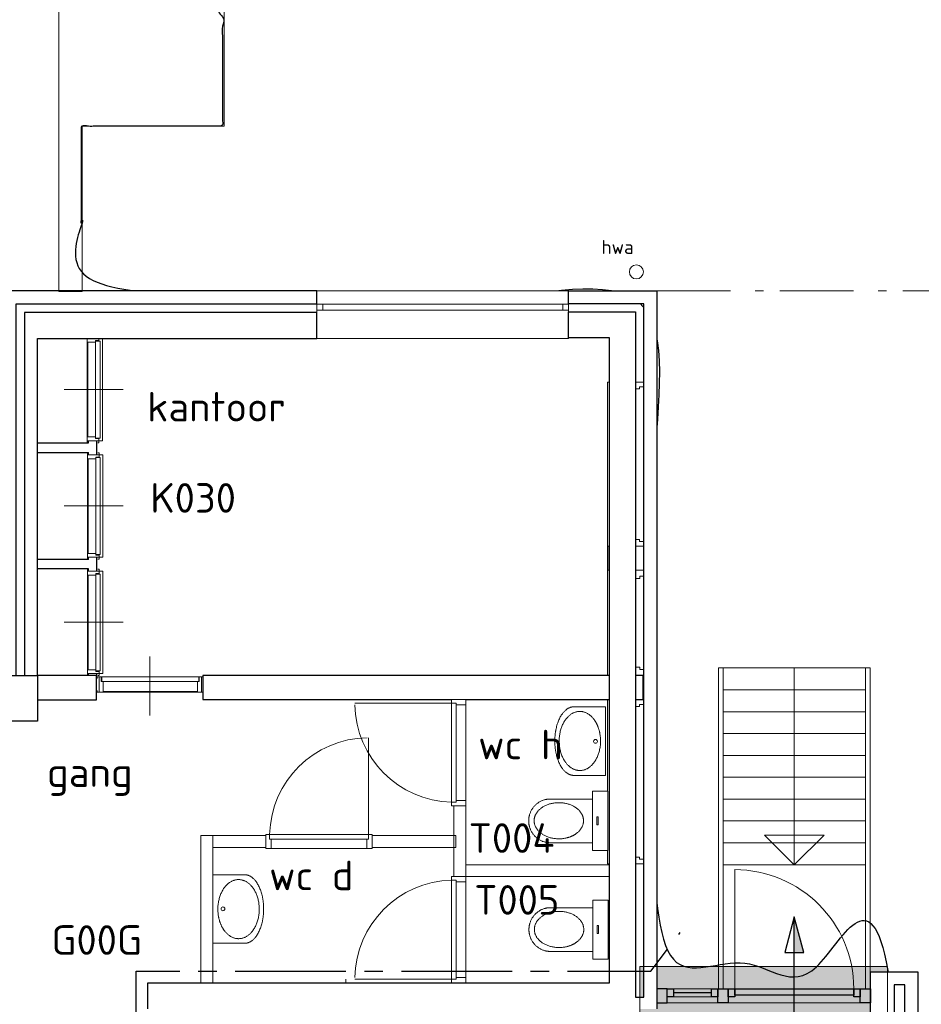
# Model space of a CAD drawing. Header units: millimetres. Extents: x -28579 to 211491, y -26192 to 102706.
# Tile 42 of 48: x 73573 to 81202, y 17090 to 25422. Entities that reach past the tile are written whole.
import ezdxf

# ---------------------------------------------------------------- set-up
doc = ezdxf.new("R2010")
doc.units = ezdxf.units.MM
doc.header["$LTSCALE"] = 100
doc.header["$PDMODE"] = 1
doc.header["$PDSIZE"] = -2
for name, pattern in [('B0202', [28.125, 18.75, -3.125, 3.125, -3.125]), ('STYLE_01', [0.416641, 0.208282, -0.208359]), ('STYLE_06', [1.041641, 0.625, -0.208282, 0.069427, -0.138931])]:
    doc.linetypes.add(name, pattern=pattern)
for name, color, linetype in [('AA22FJ9-_GIPS', 251, 'Continuous'), ('AL22FF1-_KALKZANDST', 2, 'Continuous'), ('AL28_BETON', 3, 'Continuous'), ('AL31_BUITENKOZIJ', 2, 'Continuous'), ('AL65_BEVEILIGING', 1, 'Continuous'), ('br.compartimentering', 4, 'B0202')]:
    doc.layers.add(name, color=color, linetype=linetype)
for name, color, linetype, lineweight in [('AI31_BUITENKOZ', 1, 'Continuous', 18), ('Dimension', 7, 'Continuous', 5), ('None', 7, 'Continuous', 5)]:
    doc.layers.add(name, color=color, linetype=linetype, lineweight=lineweight)
doc.layers.add('hulplijn', color=30, linetype='Continuous', plot=False)
doc.layers.add('hulplijnen', color=6, linetype='Continuous', plot=False)
doc.styles.add('Tekton Plus Regular', font='isocpeur.ttf')
doc.dimstyles.new('JW __', dxfattribs={"dimtxt": 211.792969, "dimasz": 150.068359, "dimexe": 316.999999, "dimexo": 158.999999, "dimgap": 0.5, "dimtad": 1, "dimdec": 0, "dimzin": 15, "dimtxsty": 'Tekton Plus Regular', "dimblk": 'DOT', "dimcen": 0, "dimse1": 1, "dimse2": 1, "dimazin": 0, "dimtfac": 0.8, "dimtdec": 0, "dimtix": 1, "dimtmove": 0, "dimatfit": 0, "dimldrblk": 'DOT', "dimfxl": 1, "dimfrac": 2, "dimtolj": 1, "dimtzin": 15, "dimarcsym": 0})

# ---------------------------------------------------------------- blocks, each defined once
blk = doc.blocks.new('Group-24')
at = {"color": 8, "linetype": 'Continuous', "lineweight": 5}
blk.add_wipeout([(20628, 2363), (19762, 2363), (19762, 2493), (20628, 2493)], dxfattribs=at).dxf.layer = 'None'
at = {"layer": 'None', "color": 8, "linetype": 'Continuous', "lineweight": 5}
blk.add_lwpolyline([(20628, 2363), (19762, 2363), (19762, 2493), (20628, 2493)], close=True, dxfattribs=at)
at = {"color": 8, "linetype": 'Continuous', "lineweight": 5}
blk.add_wipeout([(20605, 2454), (19785, 2454), (19785, 2493), (20605, 2493)], dxfattribs=at).dxf.layer = 'None'
at = {"layer": 'None', "color": 8, "linetype": 'Continuous', "lineweight": 5}
blk.add_lwpolyline([(20605, 2454), (19785, 2454), (19785, 2493), (20605, 2493)], close=True, dxfattribs=at)
at = {"color": 8, "linetype": 'Continuous', "lineweight": 5}
blk.add_wipeout([(20595, 2368), (19795, 2368), (19795, 2454), (20595, 2454)], dxfattribs=at).dxf.layer = 'None'
at = {"layer": 'None', "color": 8, "linetype": 'Continuous', "lineweight": 5}
for p, q in [((20192, 2666), (20192, 2166)), ((19762, 2378), (19762, 2478)), ((20628, 2378), (20628, 2478))]:
    blk.add_line(p, q, dxfattribs=at)
for points in [[(19745, 2478), (19745, 2493), (19780, 2493), (19780, 2454), (19795, 2454), (19795, 2363), (19745, 2363), (19745, 2378)], [(20645, 2478), (20645, 2493), (20610, 2493), (20610, 2454), (20595, 2454), (20595, 2363), (20645, 2363), (20645, 2378)]]:
    blk.add_lwpolyline(points, dxfattribs=at)
blk.add_lwpolyline([(20595, 2368), (19795, 2368), (19795, 2454), (20595, 2454)], close=True, dxfattribs=at)
blk = doc.blocks.new('Group-27')
at = {"color": 8, "linetype": 'Continuous', "lineweight": 5}
blk.add_wipeout([(19661, 4491), (19661, 5357), (19791, 5357), (19791, 4491)], dxfattribs=at).dxf.layer = 'None'
at = {"layer": 'None', "color": 8, "linetype": 'Continuous', "lineweight": 5}
blk.add_lwpolyline([(19661, 4491), (19661, 5357), (19791, 5357), (19791, 4491)], close=True, dxfattribs=at)
at = {"color": 8, "linetype": 'Continuous', "lineweight": 5}
blk.add_wipeout([(19731, 4514), (19731, 5334), (19770, 5334), (19770, 4514)], dxfattribs=at).dxf.layer = 'None'
at = {"layer": 'None', "color": 8, "linetype": 'Continuous', "lineweight": 5}
blk.add_lwpolyline([(19731, 4514), (19731, 5334), (19770, 5334), (19770, 4514)], close=True, dxfattribs=at)
at = {"color": 8, "linetype": 'Continuous', "lineweight": 5}
blk.add_wipeout([(19666, 4524), (19666, 5324), (19731, 5324), (19731, 4524)], dxfattribs=at).dxf.layer = 'None'
at = {"layer": 'None', "color": 8, "linetype": 'Continuous', "lineweight": 5}
for p, q in [((19676, 5357), (19776, 5357)), ((19965, 4926), (19465, 4926)), ((19676, 4491), (19776, 4491))]:
    blk.add_line(p, q, dxfattribs=at)
for points in [[(19750, 5374), (19761, 5374), (19761, 5339), (19731, 5339), (19731, 5324), (19661, 5324), (19661, 5374), (19673, 5374)], [(19750, 4474), (19761, 4474), (19761, 4509), (19731, 4509), (19731, 4524), (19661, 4524), (19661, 4474), (19673, 4474)]]:
    blk.add_lwpolyline(points, dxfattribs=at)
blk.add_lwpolyline([(19666, 4524), (19666, 5324), (19731, 5324), (19731, 4524)], close=True, dxfattribs=at)
blk = doc.blocks.new('Group-28')
at = {"color": 8, "linetype": 'Continuous', "lineweight": 5}
blk.add_wipeout([(19663, 3505), (19663, 4371), (19793, 4371), (19793, 3505)], dxfattribs=at).dxf.layer = 'None'
at = {"layer": 'None', "color": 8, "linetype": 'Continuous', "lineweight": 5}
blk.add_lwpolyline([(19663, 3505), (19663, 4371), (19793, 4371), (19793, 3505)], close=True, dxfattribs=at)
at = {"color": 8, "linetype": 'Continuous', "lineweight": 5}
blk.add_wipeout([(19733, 3528), (19733, 4348), (19772, 4348), (19772, 3528)], dxfattribs=at).dxf.layer = 'None'
at = {"layer": 'None', "color": 8, "linetype": 'Continuous', "lineweight": 5}
blk.add_lwpolyline([(19733, 3528), (19733, 4348), (19772, 4348), (19772, 3528)], close=True, dxfattribs=at)
at = {"color": 8, "linetype": 'Continuous', "lineweight": 5}
blk.add_wipeout([(19668, 3538), (19668, 4338), (19733, 4338), (19733, 3538)], dxfattribs=at).dxf.layer = 'None'
at = {"layer": 'None', "color": 8, "linetype": 'Continuous', "lineweight": 5}
for p, q in [((19678, 4371), (19778, 4371)), ((19966, 3941), (19466, 3941)), ((19678, 3505), (19778, 3505))]:
    blk.add_line(p, q, dxfattribs=at)
for points in [[(19751, 4388), (19763, 4388), (19763, 4353), (19733, 4353), (19733, 4338), (19663, 4338), (19663, 4388), (19674, 4388)], [(19751, 3488), (19763, 3488), (19763, 3523), (19733, 3523), (19733, 3538), (19663, 3538), (19663, 3488), (19674, 3488)]]:
    blk.add_lwpolyline(points, dxfattribs=at)
blk.add_lwpolyline([(19668, 3538), (19668, 4338), (19733, 4338), (19733, 3538)], close=True, dxfattribs=at)
blk = doc.blocks.new('Group-29')
at = {"color": 8, "linetype": 'Continuous', "lineweight": 5}
blk.add_wipeout([(19663, 2520), (19663, 3386), (19793, 3386), (19793, 2520)], dxfattribs=at).dxf.layer = 'None'
at = {"layer": 'None', "color": 8, "linetype": 'Continuous', "lineweight": 5}
blk.add_lwpolyline([(19663, 2520), (19663, 3386), (19793, 3386), (19793, 2520)], close=True, dxfattribs=at)
at = {"color": 8, "linetype": 'Continuous', "lineweight": 5}
blk.add_wipeout([(19733, 2543), (19733, 3363), (19772, 3363), (19772, 2543)], dxfattribs=at).dxf.layer = 'None'
at = {"layer": 'None', "color": 8, "linetype": 'Continuous', "lineweight": 5}
blk.add_lwpolyline([(19733, 2543), (19733, 3363), (19772, 3363), (19772, 2543)], close=True, dxfattribs=at)
at = {"color": 8, "linetype": 'Continuous', "lineweight": 5}
blk.add_wipeout([(19668, 2553), (19668, 3353), (19733, 3353), (19733, 2553)], dxfattribs=at).dxf.layer = 'None'
at = {"layer": 'None', "color": 8, "linetype": 'Continuous', "lineweight": 5}
for p, q in [((19678, 3386), (19778, 3386)), ((19966, 2956), (19466, 2956)), ((19678, 2520), (19778, 2520))]:
    blk.add_line(p, q, dxfattribs=at)
for points in [[(19751, 3403), (19763, 3403), (19763, 3368), (19733, 3368), (19733, 3353), (19663, 3353), (19663, 3403), (19674, 3403)], [(19751, 2503), (19763, 2503), (19763, 2538), (19733, 2538), (19733, 2553), (19663, 2553), (19663, 2503), (19674, 2503)]]:
    blk.add_lwpolyline(points, dxfattribs=at)
blk.add_lwpolyline([(19668, 2553), (19668, 3353), (19733, 3353), (19733, 2553)], close=True, dxfattribs=at)
blk = doc.blocks.new('Group-32')
at = {"color": 8, "linetype": 'Continuous', "lineweight": 5}
blk.add_wipeout([(21605, 5760), (23735, 5760), (23735, 5355), (21605, 5355)], dxfattribs=at).dxf.layer = 'None'
at = {"layer": 'None', "color": 8, "linetype": 'Continuous', "lineweight": 5}
blk.add_lwpolyline([(21605, 5760), (23735, 5760), (23735, 5355), (21605, 5355)], close=True, dxfattribs=at)
at = {"color": 8, "linetype": 'Continuous', "lineweight": 5}
blk.add_wipeout([(21605, 5648), (23735, 5648), (23735, 5597), (21605, 5597)], dxfattribs=at).dxf.layer = 'None'
at = {"layer": 'None', "color": 8, "linetype": 'Continuous', "lineweight": 5}
blk.add_lwpolyline([(21605, 5648), (23735, 5648), (23735, 5597), (21605, 5597)], close=True, dxfattribs=at)
at = {"color": 8, "linetype": 'Continuous', "lineweight": 5}
for points in [[(21605, 5648), (21655, 5648), (21655, 5597), (21605, 5597)], [(23685, 5648), (23735, 5648), (23735, 5597), (23685, 5597)]]:
    blk.add_wipeout(points, dxfattribs=at).dxf.layer = 'None'
at = {"layer": 'None', "color": 8, "linetype": 'Continuous', "lineweight": 5}
for points in [[(21605, 5648), (21655, 5648), (21655, 5597), (21605, 5597)], [(23685, 5648), (23735, 5648), (23735, 5597), (23685, 5597)]]:
    blk.add_lwpolyline(points, close=True, dxfattribs=at)
blk = doc.blocks.new('Group-51')
at = {"color": 8, "linetype": 'Continuous', "lineweight": 5}
blk.add_wipeout([(24386, 3395), (24361, 3395), (24272, 3395), (24272, 2505), (24386, 2505)], dxfattribs=at).dxf.layer = 'None'
at = {"layer": 'None', "color": 8, "linetype": 'Continuous', "lineweight": 5}
blk.add_lwpolyline([(24386, 3395), (24361, 3395), (24272, 3395), (24272, 2505), (24386, 2505)], close=True, dxfattribs=at)
at = {"color": 8, "linetype": 'Continuous', "lineweight": 5}
for points in [[(24386, 3395), (24272, 3395), (24272, 3325), (24336, 3325), (24336, 3346), (24386, 3346)], [(24386, 2505), (24272, 2505), (24272, 2575), (24336, 2575), (24336, 2554), (24386, 2554)]]:
    blk.add_wipeout(points, dxfattribs=at).dxf.layer = 'None'
at = {"layer": 'None', "color": 8, "linetype": 'Continuous', "lineweight": 5}
for points in [[(24386, 3395), (24272, 3395), (24272, 3325), (24336, 3325), (24336, 3346), (24386, 3346)], [(24386, 2505), (24272, 2505), (24272, 2575), (24336, 2575), (24336, 2554), (24386, 2554)]]:
    blk.add_lwpolyline(points, close=True, dxfattribs=at)
blk = doc.blocks.new('Group-52')
at = {"color": 8, "linetype": 'Continuous', "lineweight": 5}
blk.add_wipeout([(24384, 3598), (24384, 4987), (24272, 4987), (24272, 3598)], dxfattribs=at).dxf.layer = 'None'
at = {"layer": 'None', "color": 8, "linetype": 'Continuous', "lineweight": 5}
blk.add_lwpolyline([(24384, 3598), (24384, 4987), (24272, 4987), (24272, 3598)], close=True, dxfattribs=at)
at = {"color": 8, "linetype": 'Continuous', "lineweight": 5}
for points in [[(24384, 4987), (24272, 4987), (24272, 4930), (24335, 4930), (24335, 4947), (24384, 4947)], [(24384, 3598), (24272, 3598), (24272, 3655), (24335, 3655), (24335, 3638), (24384, 3638)]]:
    blk.add_wipeout(points, dxfattribs=at).dxf.layer = 'None'
at = {"layer": 'None', "color": 8, "linetype": 'Continuous', "lineweight": 5}
for points in [[(24384, 4987), (24272, 4987), (24272, 4930), (24335, 4930), (24335, 4947), (24384, 4947)], [(24384, 3598), (24272, 3598), (24272, 3655), (24335, 3655), (24335, 3638), (24384, 3638)]]:
    blk.add_lwpolyline(points, close=True, dxfattribs=at)
blk = doc.blocks.new('Group-53')
at = {"color": 8, "linetype": 'Continuous', "lineweight": 5}
blk.add_wipeout([(24384, 911), (24384, 2300), (24272, 2300), (24272, 911)], dxfattribs=at).dxf.layer = 'None'
at = {"layer": 'None', "color": 8, "linetype": 'Continuous', "lineweight": 5}
blk.add_lwpolyline([(24384, 911), (24384, 2300), (24272, 2300), (24272, 911)], close=True, dxfattribs=at)
at = {"color": 8, "linetype": 'Continuous', "lineweight": 5}
for points in [[(24384, 2300), (24272, 2300), (24272, 2243), (24335, 2243), (24335, 2260), (24384, 2260)], [(24384, 911), (24272, 911), (24272, 968), (24335, 968), (24335, 951), (24384, 951)]]:
    blk.add_wipeout(points, dxfattribs=at).dxf.layer = 'None'
at = {"layer": 'None', "color": 8, "linetype": 'Continuous', "lineweight": 5}
for points in [[(24384, 2300), (24272, 2300), (24272, 2243), (24335, 2243), (24335, 2260), (24384, 2260)], [(24384, 911), (24272, 911), (24272, 968), (24335, 968), (24335, 951), (24384, 951)]]:
    blk.add_lwpolyline(points, close=True, dxfattribs=at)
blk = doc.blocks.new('Group-54')
at = {"color": 8, "linetype": 'Continuous', "lineweight": 5}
blk.add_wipeout([(24064, 4987), (24480, 4987), (24480, 911), (24064, 911)], dxfattribs=at).dxf.layer = 'None'
at = {"layer": 'None', "color": 8, "linetype": 'Continuous', "lineweight": 5}
blk.add_lwpolyline([(24064, 4987), (24480, 4987), (24480, 911), (24064, 911)], close=True, dxfattribs=at)
at = {"layer": 'None', "color": 7}
for name in ['Group-52', 'Group-51', 'Group-53']:
    blk.add_blockref(name, (0, 0), dxfattribs=at)
at = {"color": 8, "linetype": 'Continuous', "lineweight": 5}
blk.add_wipeout([(24068, 3598), (24386, 3598), (24386, 3395), (24068, 3395)], dxfattribs=at).dxf.layer = 'None'
at = {"layer": 'None', "color": 8, "linetype": 'Continuous', "lineweight": 5}
blk.add_lwpolyline([(24068, 3598), (24386, 3598), (24386, 3395), (24068, 3395)], close=True, dxfattribs=at)
blk = doc.blocks.new('Group-158')
at = {"color": 8, "linetype": 'Continuous', "lineweight": 5}
blk.add_wipeout([(290, -270), (290, 0), (-290, 0), (-290, -270)], dxfattribs=at).dxf.layer = 'None'
at = {"layer": 'None', "color": 8, "linetype": 'Continuous', "lineweight": 5}
blk.add_lwpolyline([(290, -270), (290, 0), (-290, 0), (-290, -270)], dxfattribs=at)
at = {"layer": 'None', "color": 8, "linetype": 'Continuous', "lineweight": 5, "flags": 128}
blk.add_lwpolyline([(-14, -86, -0.414214), (2, -70, -0.414214), (18, -86, -0.414214), (2, -102, -0.414214)], format="xyb", close=True, dxfattribs=at)
at = {"color": 8, "linetype": 'Continuous', "lineweight": 5}
blk.add_wipeout([(0, -270), (0, -430), (19.3, -429.7), (38.3, -428.7), (57, -427), (75.2, -424.6), (93.2, -421.6), (110.8, -417.9), (128.1, -413.5), (145, -408.5), (161.3, -402.9), (176.8, -396.8), (191.3, -390.2), (205, -383.1), (217.8, -375.6), (229.8, -367.5), (240.8, -359), (251, -350), (260.1, -340.7), (268.1, -331.1), (274.8, -321.4), (280.2, -311.5), (284.5, -301.4), (287.6, -291.1), (289.4, -280.7), (290, -270)], dxfattribs=at).dxf.layer = 'None'
at = {"layer": 'None', "color": 8, "linetype": 'Continuous', "lineweight": 5}
blk.add_open_spline([(0, -430), (78, -430), (212, -387), (290, -313), (290, -270)], degree=2, dxfattribs=at)
at = {"color": 8, "linetype": 'Continuous', "lineweight": 5}
blk.add_wipeout([(0, -270), (-290, -270), (-289.4, -280.7), (-287.6, -291.1), (-284.5, -301.4), (-280.2, -311.5), (-274.8, -321.4), (-268.1, -331.1), (-260.1, -340.7), (-251, -350), (-240.8, -359), (-229.8, -367.5), (-217.8, -375.6), (-205, -383.1), (-191.3, -390.2), (-176.8, -396.8), (-161.3, -402.9), (-145, -408.5), (-128.1, -413.5), (-110.8, -417.9), (-93.2, -421.6), (-75.3, -424.6), (-57, -427), (-38.3, -428.7), (-19.3, -429.7), (0, -430)], dxfattribs=at).dxf.layer = 'None'
at = {"layer": 'None', "color": 8, "linetype": 'Continuous', "lineweight": 5}
for points in [[(-126, -66.4), (-68, -43), (66, -43), (182, -89.9), (249, -171.1), (249, -264.9), (182, -346.1), (66, -393), (-68, -393), (-184, -346.1), (-251, -264.9), (-251, -171.1), (-184, -89.9), (-126, -66.4)], [(-290, -270), (-290, -313), (-212, -387), (-78, -430), (0, -430)]]:
    blk.add_open_spline(points, degree=2, dxfattribs=at)
blk = doc.blocks.new('Group-159')
at = {"layer": 'None', "color": 7}
blk.add_blockref('Group-158', (0, 0), dxfattribs=at)
blk = doc.blocks.new('Wastafel')
at = {"layer": 'None', "color": 7}
blk.add_blockref('Group-159', (0, 0), dxfattribs=at)
blk = doc.blocks.new('Group-156')
at = {"color": 8, "linetype": 'Continuous', "lineweight": 5}
for points in [[(0, 250), (130, 250), (130, -250), (0, -250)], [(488, 0), (488, -185), (500.1, -184.6), (512.1, -183.4), (523.8, -181.5), (535.2, -178.8), (546.5, -175.2), (557.6, -170.9), (568.4, -165.9), (579, -160), (589.2, -153.5), (598.9, -146.4), (608, -138.8), (616.6, -130.6), (624.7, -121.9), (632.2, -112.7), (639.1, -102.9), (645.5, -92.5), (651.2, -81.8), (656.2, -70.8), (660.4, -59.6), (663.9, -48.1), (666.6, -36.4), (668.5, -24.5), (669.6, -12.4), (670, 0)]]:
    blk.add_wipeout(points, dxfattribs=at).dxf.layer = 'None'
at = {"layer": 'None', "color": 8, "linetype": 'Continuous', "lineweight": 5}
blk.add_lwpolyline([(0, 250), (130, 250), (130, -250), (0, -250)], close=True, dxfattribs=at)
blk.add_open_spline([(488, -185), (537, -185), (621, -135), (670, -50), (670, 0)], degree=2, dxfattribs=at)
at = {"color": 8, "linetype": 'Continuous', "lineweight": 5}
blk.add_wipeout([(488, 0), (670, 0), (669.6, 12.4), (668.5, 24.5), (666.6, 36.4), (663.9, 48.1), (660.4, 59.6), (656.2, 70.8), (651.2, 81.8), (645.5, 92.5), (639.1, 102.9), (632.2, 112.7), (624.7, 121.9), (616.6, 130.6), (608, 138.8), (598.9, 146.4), (589.2, 153.5), (579, 160), (568.4, 165.9), (557.6, 170.9), (546.5, 175.2), (535.2, 178.8), (523.8, 181.5), (512.1, 183.4), (500.1, 184.6), (488, 185)], dxfattribs=at).dxf.layer = 'None'
at = {"layer": 'None', "color": 8, "linetype": 'Continuous', "lineweight": 5}
blk.add_open_spline([(670, 0), (670, 50), (621, 135), (537, 185), (488, 185)], degree=2, dxfattribs=at)
at = {"color": 8, "linetype": 'Continuous', "lineweight": 5}
blk.add_wipeout([(488, -185), (130, -185), (130, 185), (488, 185)], dxfattribs=at).dxf.layer = 'None'
at = {"layer": 'None', "color": 8, "linetype": 'Continuous', "lineweight": 5}
blk.add_lwpolyline([(488, -185), (130, -185), (130, 185), (488, 185)], dxfattribs=at)
at = {"color": 8, "linetype": 'Continuous', "lineweight": 5}
for points in [[(415, -154), (267.2, -109.2), (206, -1), (267.2, 107.2), (415, 152), (562.8, 107.2), (624, -1), (562.8, -109.2)], [(94, -34), (82, -34), (82, 34), (94, 34)]]:
    blk.add_wipeout(points, dxfattribs=at).dxf.layer = 'None'
at = {"layer": 'None', "color": 8, "linetype": 'Continuous', "lineweight": 5}
blk.add_lwpolyline([(94, -34), (82, -34), (82, 34), (94, 34)], close=True, dxfattribs=at)
blk.add_open_spline([(310.5, 131.5), (359, 152), (471, 152), (568, 111), (624, 40), (624, -42), (568, -113), (471, -154), (359, -154), (262, -113), (206, -42), (206, 40), (262, 111), (310.5, 131.5)], degree=2, dxfattribs=at)
blk = doc.blocks.new('Toilet')
at = {"layer": 'None', "color": 7}
blk.add_blockref('Group-156', (0, 0), dxfattribs=at)
blk = doc.blocks.new('_DOT')
at = {"color": 0, "linetype": 'ByBlock', "lineweight": -2}
blk.add_line((-0.5, 0), (-1, 0), dxfattribs=at)
at = {"color": 0, "linetype": 'ByBlock', "lineweight": -2, "const_width": 0.5}
blk.add_lwpolyline([(-0.25, 0, 1), (0.25, 0, 1)], format="xyb", close=True, dxfattribs=at)
blk = doc.blocks.new('*D327')
at = {"layer": 'Defpoints', "color": 0, "linetype": 'Continuous', "lineweight": 0, "ltscale": 0.5, "transparency": 16777216}
for p in [(81173, 17393), (83153, 12893), (87768, 12893)]:
    blk.add_point(p, dxfattribs=at)
at = {"layer": 'Dimension', "color": 0, "linetype": 'Continuous', "lineweight": -2, "ltscale": 0.5, "transparency": 16777216}
blk.add_line((87768, 17242.9), (87768, 13043.1), dxfattribs=at)
at = {"layer": 'Dimension', "color": 0, "linetype": 'Continuous', "lineweight": -2, "ltscale": 0.5, "transparency": 16777216, "xscale": 150.068359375, "yscale": 150.068359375, "zscale": 150.068359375}
for p, rotation in [((87768, 17393), 90), ((87768, 12893), 270)]:
    blk.add_blockref('_DOT', p, dxfattribs=dict(at, rotation=rotation))
at = {"layer": 'Dimension', "color": 0, "linetype": 'Continuous', "lineweight": 15, "ltscale": 0.5, "transparency": 16777216, "insert": (87640.4, 15143), "char_height": 235.1, "attachment_point": 5, "rotation": 90, "style": 'Tekton Plus Regular'}
blk.add_mtext('\\A1;4500', dxfattribs=at)
blk = doc.blocks.new('*D328')
at = {"layer": 'Defpoints', "color": 0, "linetype": 'Continuous', "lineweight": 0, "ltscale": 0.5, "transparency": 16777216}
for p in [(78963, 23128), (81173, 17393), (87768, 17393)]:
    blk.add_point(p, dxfattribs=at)
at = {"layer": 'Dimension', "color": 0, "linetype": 'Continuous', "lineweight": -2, "ltscale": 0.5, "transparency": 16777216}
blk.add_line((87768, 22977.9), (87768, 17543.1), dxfattribs=at)
at = {"layer": 'Dimension', "color": 0, "linetype": 'Continuous', "lineweight": -2, "ltscale": 0.5, "transparency": 16777216, "xscale": 150.068359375, "yscale": 150.068359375, "zscale": 150.068359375}
for p, rotation in [((87768, 23128), 90), ((87768, 17393), 270)]:
    blk.add_blockref('_DOT', p, dxfattribs=dict(at, rotation=rotation))
at = {"layer": 'Dimension', "color": 0, "linetype": 'Continuous', "lineweight": 15, "ltscale": 0.5, "transparency": 16777216, "insert": (87640.4, 20260.5), "char_height": 235.1, "attachment_point": 5, "rotation": 90, "style": 'Tekton Plus Regular'}
blk.add_mtext('\\A1;5735', dxfattribs=at)

msp = doc.modelspace()

# ---------------------------------------------------------------- hatches: boundary and pattern name
at = {"layer": 'AA22FJ9-_GIPS', "linetype": 'Continuous', "lineweight": 0, "ltscale": 0.5}
msp.add_hatch(color=256, dxfattribs=at).paths.add_polyline_path([(78820.25981, 16937.09558), (80915.72806, 16937.09558), (80915.72806, 17409.31758), (78820.25981, 17409.31758)])
at = {"layer": 'AL65_BEVEILIGING'}
msp.add_hatch(color=256, dxfattribs=at).paths.add_polyline_path([(80127, 17528.95324), (80207.36331, 17528.95324), (80127, 17828.87321)])

# ---------------------------------------------------------------- linework, layer by layer
at = {"layer": 'AI31_BUITENKOZ'}
for p, q in [((79485, 17221), (79485, 19936)), ((80769, 19936), (79485, 19936)), ((79525, 17221), (79525, 19936)), ((80127, 19936), (80127, 18271)), ((80729, 19751), (79525, 19751)), ((80729, 19566), (79525, 19566)), ((80729, 19381), (79525, 19381)), ((80729, 19196), (79525, 19196)), ((80729, 19011), (79525, 19011)), ((80729, 18826), (79525, 18826)), ((80729, 18641), (79525, 18641)), ((80729, 18456), (79525, 18456)), ((79623, 17221), (79623, 18229)), ((79427, 17221), (79105, 17221)), ((79481, 17101), (79051, 17101)), ((79427, 17154), (79105, 17154))]:
    msp.add_line(p, q, dxfattribs=at)
msp.add_lwpolyline([(80379.19298, 18521), (80127, 18271), (79874.80702, 18521)], close=True, dxfattribs=at)
at = {"layer": 'AL31_BUITENKOZIJ'}
msp.add_line((79427, 17187.5), (79105, 17187.5), dxfattribs=at)
at = {"layer": 'AL31_BUITENKOZIJ', "flags": 128}
for points in [[(79105, 17154), (79051, 17154), (79051, 17221), (79105, 17221)], [(79481, 17154), (79427, 17154), (79427, 17221), (79481, 17221)], [(79569, 17101), (79481, 17101), (79481, 17221), (79569, 17221)], [(79623, 17154), (79569, 17154), (79569, 17221), (79623, 17221)]]:
    msp.add_lwpolyline(points, close=True, dxfattribs=at)
at = {"layer": 'AL65_BEVEILIGING'}
msp.add_line((80127, 16505.12679), (80127, 17828.87321), dxfattribs=at)
msp.add_lwpolyline([(80127, 17828.87321), (80046.63669, 17528.95324), (80207.36331, 17528.95324), (80127, 17828.87321)], dxfattribs=at)
at = {"layer": 'hulplijn'}
msp.add_open_spline([(70953, -21177), (70953, -18652), (70953, -16127), (76046.5, -16127), (81140, -16127), (81140, 618), (81140, 17363), (80038.5, 17421), (78937, 17479), (78937, 20249), (78937, 23019), (76515, 23070), (74093, 23121), (74093, 23821), (74093, 24521), (74691, 24521), (75289, 24521), (75289, 25021), (75289, 25521), (80201, 25521), (85113, 25521), (85824, 4712), (86535, -16097), (86510, -16097), (86485, -16097), (86485, -16112), (86485, -16127), (86510, -16127), (86535, -16127), (86533, -16470), (86485, -16802), (86485, -18989.5), (86485, -21177), (83823.5, -21177), (81162, -21177), (76057.5, -21177), (70953, -21177)], degree=2, knots=[0, 0, 0, 1, 1, 2, 2, 3, 3, 4, 4, 5, 5, 6, 6, 7, 7, 8, 8, 9, 9, 10, 10, 11, 11, 12, 12, 13, 13, 14, 14, 15, 15, 16, 16, 17, 17, 18, 18, 18], dxfattribs=at)
at = {"layer": 'None', "color": 8, "linetype": 'STYLE_06', "lineweight": 5, "ltscale": 10}
msp.add_line((78963, 23128), (91359, 23128), dxfattribs=at)
at = {"layer": 'None', "color": 8, "linetype": 'STYLE_01', "lineweight": 5}
for p, q in [((78963, 22151), (78563, 22151)), ((78963, 18401), (78563, 18401))]:
    msp.add_line(p, q, dxfattribs=at)
at = {"layer": 'None', "linetype": 'Continuous', "lineweight": 0, "ltscale": 0.5}
msp.add_line((80729, 18271), (79525, 18271), dxfattribs=at)
at = {"layer": 'None', "color": 8, "linetype": 'Continuous', "lineweight": 5}
msp.add_line((76333, 17301), (76333, 17271), dxfattribs=at)
at = {"layer": 'None', "color": 140, "linetype": 'Continuous', "lineweight": 15}
for points in [[(75107, 18518), (75207, 18518), (75207, 17271), (75107, 17271)], [(75207, 18518), (77263, 18518), (77263, 18418), (75207, 18418)]]:
    msp.add_lwpolyline(points, close=True, dxfattribs=at)

# ---------------------------------------------------------------- texts
at = {"layer": 'None', "color": 140, "insert": (78495, 23557.13875), "char_height": 117.21875, "attachment_point": 1, "line_spacing_factor": 0.976858, "style": 'Tekton Plus Regular'}
msp.add_mtext('hwa', dxfattribs=at)
at = {"layer": 'None', "color": 1, "insert": (75683, 18304.95953), "char_height": 250, "attachment_point": 1, "line_spacing_factor": 0.976858, "style": 'Tekton Plus Regular'}
msp.add_mtext('wc d', dxfattribs=at)

# ---------------------------------------------------------------- next in the draw order: block references
at = {"layer": 'None', "color": 7}
for name in ['Group-32', 'Group-54']:
    msp.add_blockref(name, (54483, 17368), dxfattribs=at)
at = {"layer": 'None', "color": 7, "rotation": 90}
msp.add_blockref('Wastafel', (75207, 17896), dxfattribs=at)
at = {"layer": 'None', "color": 8, "rotation": 180}
msp.add_blockref('Toilet', (78552, 17722), dxfattribs=at)

# ---------------------------------------------------------------- next in the draw order: wipeouts: each hides what was drawn before it
at = {"color": 8, "linetype": 'Continuous', "lineweight": 5}
for points in [[(78834, 23329), (78850.39697, 23286.58579), (78832, 23245), (78789.58579, 23228.60303), (78748, 23247), (78731.60303, 23289.41421), (78750, 23331), (78792.41421, 23347.39697)], [(74223, 21813), (74223, 20856), (74223, 20829), (74223, 19871), (74156, 19871), (74156, 20559), (74156, 20624), (74156, 20775), (73723, 20775), (73723, 20829), (73723, 20856), (74156, 20856), (74156, 21279), (74156, 21344), (74156, 21757), (73723, 21757), (73723, 21813), (73723, 21842), (74156, 21842), (74156, 21999), (74156, 22064), (74156, 22751), (74223, 22751), (74223, 21842)], [(81173, 17363), (81173, 11983), (81063, 11983), (80663.808, 11983), (80663.808, 12083), (81063, 12083), (81063, 12205), (81063, 12431), (81063, 12542), (81063, 16152), (81063, 16532), (81063, 16626), (81063, 16940), (81063, 17253), (80973, 17253), (80973, 16940), (80973, 16626), (80973, 16532), (80973, 12788), (80973, 12761), (80973, 12569), (80663.808, 12569), (80663.808, 12788), (80691, 12788), (80773, 12788), (80773, 16532), (80773, 16626), (80773, 16940), (80773, 17253), (80773, 17363), (80973, 17363), (81063, 17363)]]:
    msp.add_wipeout(points, dxfattribs=at).dxf.layer = 'None'
at = {"color": 1, "linetype": 'Continuous', "lineweight": 35}
msp.add_wipeout([(73804, 18221.2), (74735.20002, 18221.2), (74735.20002, 19258), (73804, 19258)], dxfattribs=at).dxf.layer = 'None'

# ---------------------------------------------------------------- next in the draw order: linework, layer by layer
at = {"layer": 'AI31_BUITENKOZ'}
for p, q in [((80729, 17221), (80729, 19936)), ((80769, 17221), (80769, 19936)), ((80685, 17101), (79569, 17101))]:
    msp.add_line(p, q, dxfattribs=at)
msp.add_lwpolyline([(79525, 17221), (80729, 17221), (80729, 18271), (79525, 18271)], close=True, dxfattribs=at)
msp.add_arc((79623, 17221), 1008, 0, 90, dxfattribs=at)
at = {"layer": 'AL22FF1-_KALKZANDST'}
for points in [[(74223, 21813), (74223, 20856), (74223, 20829), (74223, 19871), (74156, 19871), (74156, 20559), (74156, 20624), (74156, 20775), (73723, 20775), (73723, 20829), (73723, 20856), (74156, 20856), (74156, 21279), (74156, 21344), (74156, 21757), (73723, 21757), (73723, 21813), (73723, 21842), (74156, 21842), (74156, 21999), (74156, 22064), (74156, 22751), (74223, 22751), (74223, 21842)], [(80263, 12542), (80263, 12083), (81063, 12083), (81063, 12205), (81063, 12431), (81063, 12542), (81063, 16152), (81063, 16532), (81063, 16626), (81063, 16940), (81063, 17253), (80973, 17253), (80973, 16940), (80973, 16626), (80973, 16532), (80973, 12788), (80973, 12761), (80973, 12569), (80404, 12569), (80263, 12569)]]:
    msp.add_lwpolyline(points, close=True, dxfattribs=at)
msp.add_lwpolyline([(80773, 16940), (80773, 17253), (80773, 17363), (80973, 17363), (81063, 17363), (81173, 17363), (81173, 17253), (81173, 16940)], dxfattribs=at)
at = {"layer": 'AL31_BUITENKOZIJ', "flags": 128}
for points in [[(80631, 17167), (79623, 17167), (79623, 17221), (80631, 17221)], [(80685, 17154), (80631, 17154), (80631, 17221), (80685, 17221)], [(80773, 17101), (80685, 17101), (80685, 17221), (80773, 17221)]]:
    msp.add_lwpolyline(points, close=True, dxfattribs=at)
at = {"layer": 'None', "color": 140, "linetype": 'Continuous', "lineweight": 15}
msp.add_lwpolyline([(77347, 18271), (78564, 18271), (78564, 18171), (77347, 18171)], close=True, dxfattribs=at)
at = {"layer": 'None', "color": 8, "linetype": 'Continuous', "lineweight": 5}
msp.add_circle((78791, 23288), 59.4138, dxfattribs=at)

# ---------------------------------------------------------------- next in the draw order: block references
at = {"layer": 'None', "color": 7, "rotation": 270}
msp.add_blockref('Wastafel', (78531, 19317), dxfattribs=at)
at = {"layer": 'None', "color": 8, "rotation": 180}
msp.add_blockref('Toilet', (78550, 18642), dxfattribs=at)

# ---------------------------------------------------------------- next in the draw order: texts
at = {"layer": 'None', "color": 1, "insert": (73804, 19179.2875), "char_height": 250, "attachment_point": 1, "line_spacing_factor": 0.976858, "style": 'Tekton Plus Regular'}
msp.add_mtext('gang', dxfattribs=at)

# ---------------------------------------------------------------- next in the draw order: dimensions: what is measured, and where the dimension line sits
at = {"layer": 'Dimension', "color": 140, "linetype": 'Continuous', "lineweight": 15}
dim = msp.add_linear_dim(base=(87768, 12893), p1=(81173, 17393), p2=(83153, 12893), angle=90, dimstyle='JW __', override={"dimtxt": 235.103516, "dimgap": 10, "dimpost": '<>', "dimtxsty": 'Tekton Plus Regular', "dimtmove": 2}, dxfattribs=at)
dim.commit()
dim.dimension.update_dxf_attribs({"geometry": '*D327', "text_midpoint": (87640.44824, 15143)})

# ---------------------------------------------------------------- next in the draw order: block references
at = {"layer": 'None', "color": 7}
for name in ['Group-27', 'Group-28', 'Group-24']:
    msp.add_blockref(name, (54483, 17368), dxfattribs=at)

# ---------------------------------------------------------------- next in the draw order: texts
at = {"layer": 'None', "color": 1, "insert": (77452, 19412.9082), "char_height": 250, "attachment_point": 1, "line_spacing_factor": 0.976858, "style": 'Tekton Plus Regular'}
msp.add_mtext('wc h', dxfattribs=at)

# ---------------------------------------------------------------- next in the draw order: block references
at = {"layer": 'None', "color": 7}
msp.add_blockref('Group-29', (54483, 17368), dxfattribs=at)

# ---------------------------------------------------------------- next in the draw order: wipeouts: each hides what was drawn before it
at = {"color": 8, "linetype": 'Continuous', "lineweight": 5}
msp.add_wipeout([(73433, 23019), (73433, 19871), (73543, 19871), (73543, 23019), (76088, 23019), (76088, 23128), (73543, 23128), (73433, 23128)], dxfattribs=at).dxf.layer = 'None'

# ---------------------------------------------------------------- next in the draw order: linework, layer by layer
at = {"layer": 'AL22FF1-_KALKZANDST'}
msp.add_lwpolyline([(73433, 23019), (73433, 19871), (73543, 19871), (73543, 23019), (76088, 23019), (76088, 23128), (73543, 23128), (73433, 23128)], close=True, dxfattribs=at)
at = {"layer": 'None', "color": 8, "linetype": 'Continuous', "lineweight": 5}
msp.add_lwpolyline([(73903, 24521), (73903, 25521), (74103, 25521), (75303, 25521), (75303, 24521), (74103, 24521), (74103, 23121), (73903, 23121)], close=True, dxfattribs=at)

# ---------------------------------------------------------------- next in the draw order: wipeouts: each hides what was drawn before it
at = {"color": 8, "linetype": 'Continuous', "lineweight": 5}
msp.add_wipeout([(73613, 22943), (73613, 19871), (73723, 19871), (73723, 22725), (76088, 22725), (76088, 22943), (73723, 22943), (73653, 22943)], dxfattribs=at).dxf.layer = 'None'

# ---------------------------------------------------------------- next in the draw order: linework, layer by layer
at = {"layer": 'AL22FF1-_KALKZANDST'}
msp.add_lwpolyline([(73613, 22943), (73613, 19871), (73723, 19871), (73723, 22725), (76088, 22725), (76088, 22943), (73723, 22943), (73653, 22943)], close=True, dxfattribs=at)

# ---------------------------------------------------------------- next in the draw order: wipeouts: each hides what was drawn before it
at = {"color": 1, "linetype": 'Continuous', "lineweight": 35}
msp.add_wipeout([(74651, 21819.48), (76207.10011, 21819.48), (76207.10011, 22353), (74651, 22353)], dxfattribs=at).dxf.layer = 'None'
at = {"color": 8, "linetype": 'Continuous', "lineweight": 5}
for points in [[(73723, 19871), (73723, 19666), (74223, 19666), (74223, 19871)], [(78848, 19668), (78848, 19873), (77990, 19873), (76664, 19873), (76420, 19873), (75123, 19873), (75123, 19668), (75192, 19668), (76420, 19668), (76664, 19668), (77990, 19668)]]:
    msp.add_wipeout(points, dxfattribs=at).dxf.layer = 'None'

# ---------------------------------------------------------------- next in the draw order: linework, layer by layer
at = {"layer": 'AL22FF1-_KALKZANDST'}
for points in [[(73723, 19871), (73723, 19666), (74223, 19666), (74223, 19871)], [(78848, 19668), (78848, 19873), (77990, 19873), (76664, 19873), (76420, 19873), (75123, 19873), (75123, 19668), (75192, 19668), (76420, 19668), (76664, 19668), (77990, 19668)]]:
    msp.add_lwpolyline(points, close=True, dxfattribs=at)
at = {"layer": 'None', "color": 140, "linetype": 'Continuous', "lineweight": 15}
msp.add_lwpolyline([(77247, 19668), (77347, 19668), (77347, 17271), (77247, 17271)], close=True, dxfattribs=at)

# ---------------------------------------------------------------- next in the draw order: texts
at = {"layer": 'None', "color": 1, "insert": (74651, 22271.99172), "char_height": 250, "attachment_point": 1, "line_spacing_factor": 0.976858, "style": 'Tekton Plus Regular'}
msp.add_mtext('kantoor', dxfattribs=at)

# ---------------------------------------------------------------- next in the draw order: wipeouts: each hides what was drawn before it
at = {"color": 8, "linetype": 'Continuous', "lineweight": 5}
for points in [[(78763, 17051), (78563, 17051), (77001, 17051), (76571, 17051), (76546, 17051), (75881, 17051), (74913, 17051), (74740, 17051), (74658, 17051), (74658, 17271), (74740, 17271), (74913, 17271), (75431, 17271), (75881, 17271), (76546, 17271), (76571, 17271), (77001, 17271), (78563, 17271), (78563, 17807), (78563, 18433), (78563, 19255), (78563, 19589), (78563, 19809), (78563, 20607), (78563, 22165), (78563, 22597), (78563, 22731), (78218, 22731), (78218, 22949), (78563, 22949), (78783, 22949), (78783, 22597), (78783, 22165), (78783, 19809), (78783, 19589), (78783, 18433), (78783, 17807), (78783, 17271), (78783, 17151), (78853, 17151), (78853, 17807), (78853, 18433), (78853, 22165), (78853, 22597), (78853, 23019), (78218, 23019), (78218, 23128), (78853, 23128), (78963, 23128), (78963, 23019), (78963, 22597), (78963, 22165), (78963, 18433), (78963, 17807), (78963, 17151), (78963, 17051), (78853, 17051)], [(73433, 19871), (73723, 19871), (73723, 19486), (73433, 19486)]]:
    msp.add_wipeout(points, dxfattribs=at).dxf.layer = 'None'

# ---------------------------------------------------------------- next in the draw order: linework, layer by layer
at = {"layer": 'AL22FF1-_KALKZANDST'}
msp.add_lwpolyline([(74658, 17051), (74658, 17271), (74740, 17271), (74913, 17271), (75431, 17271), (75881, 17271), (76546, 17271), (76571, 17271), (77001, 17271), (78563, 17271), (78563, 17807), (78563, 18433), (78563, 19255), (78563, 19589), (78563, 19809), (78563, 20607), (78563, 22165), (78563, 22597), (78563, 22731), (78218, 22731), (78218, 22949), (78563, 22949), (78783, 22949), (78783, 22597), (78783, 22165), (78783, 19809), (78783, 19589), (78783, 18433), (78783, 17807), (78783, 17271), (78783, 17151), (78853, 17151), (78853, 17807), (78853, 18433), (78853, 22165), (78853, 22597), (78853, 23019), (78218, 23019), (78218, 23128), (78853, 23128), (78963, 23128), (78963, 23019), (78963, 22597), (78963, 22165), (78963, 18433), (78963, 17807), (78963, 17221), (78963, 17051)], dxfattribs=at)
at = {"layer": 'AL28_BETON'}
msp.add_lwpolyline([(73433, 19871), (73723, 19871), (73723, 19486), (73433, 19486)], close=True, dxfattribs=at)
at = {"layer": 'AL31_BUITENKOZIJ', "flags": 128}
msp.add_lwpolyline([(78963, 17101), (79051, 17101), (79051, 17221), (78963, 17221)], close=True, dxfattribs=at)
at = {"layer": 'hulplijnen', "linetype": 'Continuous', "lineweight": 0, "ltscale": 0.5}
msp.add_lwpolyline([(78820.25981, 16937.09558), (80915.72806, 16937.09558), (80915.72806, 17409.31758), (78820.25981, 17409.31758)], close=True, dxfattribs=at)

# ---------------------------------------------------------------- next in the draw order: texts
at = {"layer": 'None', "color": 1, "char_height": 250, "attachment_point": 1, "line_spacing_factor": 0.976858, "style": 'Tekton Plus Regular'}
for s, insert in [('T004', (77371.42872, 18621.35792)), ('T005', (77418.62054, 18098.27445))]:
    msp.add_mtext(s, dxfattribs=dict(at, insert=insert))

# ---------------------------------------------------------------- next in the draw order: dimensions: what is measured, and where the dimension line sits
at = {"layer": 'Dimension', "color": 140, "linetype": 'Continuous', "lineweight": 15}
dim = msp.add_linear_dim(base=(87768, 17393), p1=(78963, 23128), p2=(81173, 17393), angle=90, dimstyle='JW __', override={"dimtxt": 235.103516, "dimgap": 10, "dimpost": '<>', "dimtxsty": 'Tekton Plus Regular', "dimtmove": 2}, dxfattribs=at)
dim.commit()
dim.dimension.update_dxf_attribs({"geometry": '*D328', "text_midpoint": (87640.44824, 20260.5)})

# ---------------------------------------------------------------- next in the draw order: wipeouts: each hides what was drawn before it
at = {"color": 92, "linetype": 'Continuous', "lineweight": 25}
for points in [[(74678, 21121.96), (75669.2, 21121.96), (75669.2, 21568), (74678, 21568)], [(73841, 17382.12), (74942.47999, 17382.12), (74942.47999, 17826), (73841, 17826)]]:
    msp.add_wipeout(points, dxfattribs=at).dxf.layer = 'None'
at = {"color": 8, "linetype": 'Continuous', "lineweight": 5}
msp.add_wipeout([(77118.17142, 20584.97913), (76252.17142, 20584.97913), (76252.17142, 20714.97913), (77118.17142, 20714.97913)], dxfattribs=at).dxf.layer = 'None'
at = {"color": 8, "linetype": 'Continuous', "lineweight": 15}
for points in [[(77347, 19668), (77347, 18768), (77227, 18768), (77227, 19668)], [(76556, 18408), (75656, 18408), (75656, 18528), (76556, 18528)], [(77347, 17271), (77347, 18171), (77227, 18171), (77227, 17271)]]:
    msp.add_wipeout(points, dxfattribs=at).dxf.layer = 'None'

# ---------------------------------------------------------------- next in the draw order: linework, layer by layer
at = {"layer": 'None', "color": 8, "linetype": 'Continuous', "lineweight": 15}
for points in [[(77347, 19668), (77347, 18768), (77227, 18768), (77227, 19668)], [(76556, 18408), (75656, 18408), (75656, 18528), (76556, 18528)], [(77347, 17271), (77347, 18171), (77227, 18171), (77227, 17271)]]:
    msp.add_lwpolyline(points, close=True, dxfattribs=at)

# ---------------------------------------------------------------- next in the draw order: texts
at = {"layer": 'None', "color": 1, "char_height": 250, "attachment_point": 1, "line_spacing_factor": 0.976858, "style": 'Tekton Plus Regular'}
for s, insert in [('K030', (74678, 21500.27445)), ('G00G', (73841, 17758.60242))]:
    msp.add_mtext(s, dxfattribs=dict(at, insert=insert))

# ---------------------------------------------------------------- next in the draw order: wipeouts: each hides what was drawn before it
at = {"color": 8, "linetype": 'Continuous', "lineweight": 5}
msp.add_wipeout([(77095.17142, 20675.97913), (76275.17142, 20675.97913), (76275.17142, 20714.97913), (77095.17142, 20714.97913)], dxfattribs=at).dxf.layer = 'None'

# ---------------------------------------------------------------- next in the draw order: wipeouts: each hides what was drawn before it
msp.add_wipeout([(77085.17142, 20589.97913), (76285.17142, 20589.97913), (76285.17142, 20675.97913), (77085.17142, 20675.97913)], dxfattribs=at).dxf.layer = 'None'
at = {"color": 140, "linetype": 'Continuous', "lineweight": 15}
for points in [[(77347, 19668), (77347, 19623), (77227, 19623), (77227, 19668)], [(77347, 18813), (77347, 18768), (77227, 18768), (77227, 18813)], [(75701, 18408), (75656, 18408), (75656, 18528), (75701, 18528)], [(76556, 18408), (76511, 18408), (76511, 18528), (76556, 18528)], [(77347, 18126), (77347, 18171), (77227, 18171), (77227, 18126)], [(77347, 17271), (77347, 17316), (77227, 17316), (77227, 17271)]]:
    msp.add_wipeout(points, dxfattribs=at).dxf.layer = 'None'

# ---------------------------------------------------------------- next in the draw order: linework, layer by layer
at = {"layer": 'None', "color": 140, "linetype": 'Continuous', "lineweight": 15}
for points in [[(77347, 19668), (77347, 19623), (77227, 19623), (77227, 19668)], [(77347, 18813), (77347, 18768), (77227, 18768), (77227, 18813)], [(75701, 18408), (75656, 18408), (75656, 18528), (75701, 18528)], [(76556, 18408), (76511, 18408), (76511, 18528), (76556, 18528)], [(77347, 18126), (77347, 18171), (77227, 18171), (77227, 18126)], [(77347, 17271), (77347, 17316), (77227, 17316), (77227, 17271)]]:
    msp.add_lwpolyline(points, close=True, dxfattribs=at)

# ---------------------------------------------------------------- next in the draw order: wipeouts: each hides what was drawn before it
at = {"color": 140, "linetype": 'Continuous', "lineweight": 15}
for points in [[(77267, 19637), (77267, 18800), (77227, 18800), (77227, 19637)], [(76525, 18488), (75688, 18488), (75688, 18528), (76525, 18528)], [(77267, 17303), (77267, 18140), (77227, 18140), (77227, 17303)]]:
    msp.add_wipeout(points, dxfattribs=at).dxf.layer = 'None'

# ---------------------------------------------------------------- next in the draw order: linework, layer by layer
at = {"layer": 'br.compartimentering', "color": 4, "linetype": 'B0202', "ltscale": 0.5, "flags": 128}
msp.add_lwpolyline([(81436.28176, 12275.02437), (80953.65609, 12469), (74558, 12469), (74558, 17371), (78913.42915, 17371), (79160.83485, 17696.19025)], dxfattribs=at)
at = {"layer": 'None', "color": 140, "linetype": 'Continuous', "lineweight": 15}
for p, q in [((77227, 19637), (76410, 19637)), ((76525, 18528), (76525, 19345)), ((77227, 17303), (76410, 17303))]:
    msp.add_line(p, q, dxfattribs=at)
for points in [[(77267, 19637), (77267, 18800), (77227, 18800), (77227, 19637)], [(76525, 18488), (75688, 18488), (75688, 18528), (76525, 18528)], [(77267, 17303), (77267, 18140), (77227, 18140), (77227, 17303)]]:
    msp.add_lwpolyline(points, close=True, dxfattribs=at)
for centre, radius, start, end in [((77247, 19637), 837.10095, 180.889827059, 268.631185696), ((76525, 18508), 837.08602, 90.821388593, 178.631185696), ((77247, 17303), 837.23891, 91.368814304, 179.178611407)]:
    msp.add_arc(centre, radius, start, end, dxfattribs=at)

doc.saveas('drawing.dxf')
